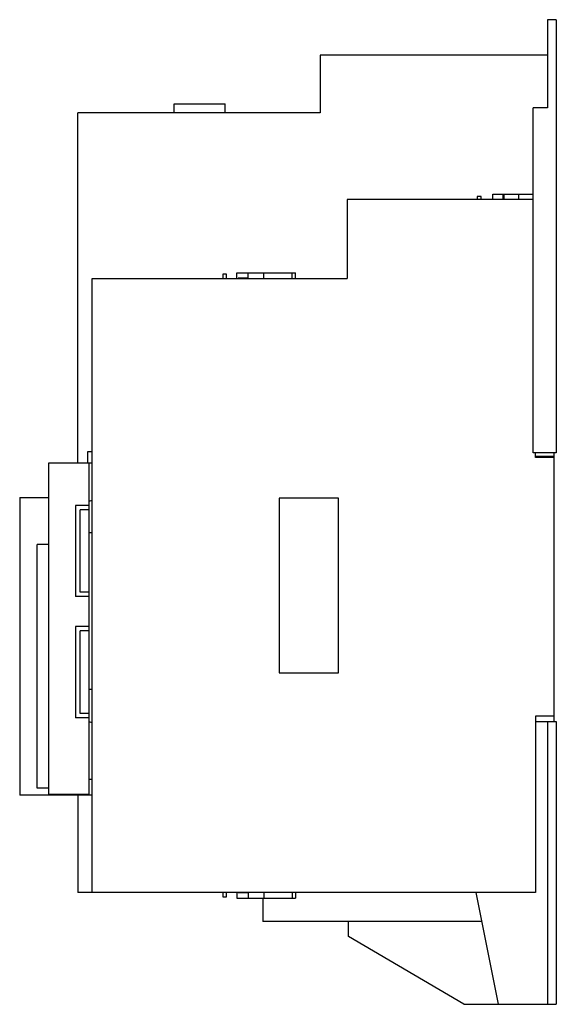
# Model space of a CAD drawing. Header units: millimetres. Extents: x 54 to 240, y 34 to 375.
import ezdxf

# ---------------------------------------------------------------- set-up
doc = ezdxf.new("R2010")
doc.units = ezdxf.units.MM
doc.header["$LTSCALE"] = 26.628148
doc.layers.add('00_COMPONENTS_2', color=7, linetype='CONTINUOUS')

msp = doc.modelspace()

# ---------------------------------------------------------------- linework, layer by layer
at = {"layer": '00_COMPONENTS_2', "color": 7, "linetype": 'Continuous'}
for p, q in [((236.82, 374.75), (236.82, 344.25)), ((239.82, 374.75), (236.82, 374.75)), ((239.82, 374.75), (239.82, 224.75)), ((158.07, 362.45), (158.07, 342.45)), ((236.82, 362.45), (158.07, 362.45)), ((107.47, 342.65), (107.47, 345.65)), ((107.47, 345.65), (125.17, 345.65)), ((125.17, 342.65), (125.17, 345.65)), ((74.12, 221.25), (74.12, 342.45)), ((158.07, 342.45), (74.12, 342.45)), ((74.62, 342.45), (74.62, 342.65)), ((74.62, 342.65), (127.82, 342.65)), ((79.62, 342.45), (79.62, 342.65)), ((127.82, 342.65), (127.82, 342.45)), ((231.82, 224.75), (231.82, 344.25)), ((236.82, 344.25), (231.82, 344.25)), ((217.82, 312.45), (217.82, 314.35)), ((217.82, 314.35), (231.82, 314.35)), ((221.37, 312.45), (221.37, 314.35)), ((221.82, 312.45), (221.82, 314.35)), ((226.82, 312.45), (226.82, 314.35)), ((167.37, 312.45), (167.37, 285.15)), ((231.82, 312.45), (167.37, 312.45)), ((213.82, 313.48), (212.42, 313.48)), ((212.42, 313.47), (212.42, 312.45)), ((213.82, 312.45), (213.82, 313.47)), ((124.41, 286.62), (124.41, 285.15)), ((125.61, 286.62), (124.41, 286.62)), ((125.61, 285.15), (125.61, 286.62)), ((129.26, 285.15), (129.26, 287.05)), ((129.26, 287.05), (149.57, 287.05)), ((133.12, 285.15), (133.12, 287.05)), ((138.57, 285.15), (138.57, 287.05)), ((148.35, 285.15), (148.35, 287.05)), ((149.57, 285.15), (149.57, 287.05)), ((79.12, 72.45), (79.12, 285.15)), ((79.12, 285.15), (167.37, 285.15)), ((129.66, 285.15), (129.66, 285.25)), ((133.12, 285.25), (129.66, 285.25)), ((77.62, 221.25), (77.62, 225.25)), ((77.62, 225.25), (79.12, 225.25)), ((239.82, 224.75), (231.82, 224.75)), ((232.62, 223.13), (232.62, 224.75)), ((239.12, 223.45), (232.62, 223.45)), ((239.12, 223.13), (232.62, 223.13)), ((239.12, 131.75), (239.12, 224.75)), ((64.12, 106.15), (64.12, 221.25)), ((64.12, 221.25), (79.12, 221.25)), ((78.12, 106.42), (78.12, 221.25)), ((54.02, 209.23), (54.02, 106.15)), ((54.02, 209.23), (64.12, 209.23)), ((78.12, 207.95), (79.12, 208.32)), ((143.87, 209.05), (143.87, 148.54)), ((164.38, 209.05), (143.87, 209.05)), ((164.38, 148.54), (164.38, 209.05)), ((73.3, 206.55), (73.3, 174.95)), ((78.12, 206.55), (73.3, 206.55)), ((74.93, 176.45), (74.93, 205.05)), ((78.12, 205.05), (74.93, 205.05)), ((79.12, 197), (78.12, 197)), ((60.02, 108.65), (60.02, 192.97)), ((64.12, 192.97), (60.02, 192.97)), ((78.12, 174.95), (73.3, 174.95)), ((78.12, 176.45), (74.93, 176.45)), ((73.3, 164.55), (73.3, 132.95)), ((78.12, 164.55), (73.3, 164.55)), ((74.93, 134.45), (74.93, 163.05)), ((78.12, 163.05), (74.93, 163.05)), ((143.87, 148.54), (164.38, 148.54)), ((79.12, 142.75), (78.12, 142.75)), ((78.12, 134.45), (74.93, 134.45)), ((239.12, 133.51), (232.62, 133.51)), ((232.62, 133.51), (232.62, 72.45)), ((78.12, 132.95), (73.3, 132.95)), ((79.12, 131.18), (78.12, 131.55)), ((232.62, 131.75), (239.82, 131.75)), ((236.82, 131.75), (236.82, 33.75)), ((239.82, 131.75), (239.82, 33.75)), ((78.12, 111.75), (79.12, 111.75)), ((64.12, 106.15), (54.02, 106.15)), ((64.12, 108.65), (60.02, 108.65)), ((78.12, 106.42), (64.12, 106.42)), ((64.12, 106.25), (79.12, 106.25)), ((73.11, 106.42), (73.11, 106.25)), ((74.12, 106.25), (74.12, 72.45)), ((232.62, 72.45), (74.12, 72.45)), ((124.41, 72.45), (124.41, 70.98)), ((125.61, 70.98), (125.61, 72.45)), ((129.26, 72.45), (129.26, 70.55)), ((129.66, 72.45), (129.66, 72.35)), ((133.12, 72.35), (129.66, 72.35)), ((133.12, 72.45), (133.12, 70.55)), ((138.57, 72.45), (138.57, 70.55)), ((148.35, 72.45), (148.35, 70.55)), ((149.57, 72.45), (149.57, 70.55)), ((219.81, 33.75), (212.12, 72.45)), ((124.41, 70.98), (125.61, 70.98)), ((129.26, 70.55), (149.57, 70.55)), ((138.22, 70.55), (138.22, 62.45)), ((214.11, 62.45), (138.22, 62.45)), ((167.82, 57.25), (167.82, 62.45)), ((207.82, 33.75), (167.82, 57.25)), ((207.82, 33.75), (239.82, 33.75))]:
    msp.add_line(p, q, dxfattribs=at)

doc.saveas('drawing.dxf')
